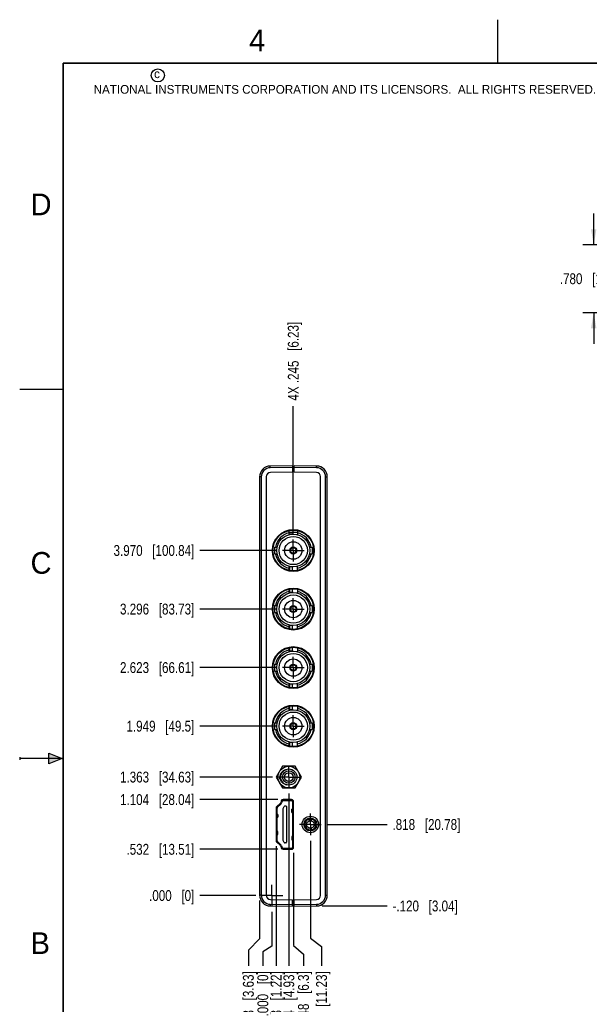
# Model space of a CAD drawing. Header units: inches. Extents: x 0 to 22, y 0 to 17.
# Tile 2 of 17: x 0 to 6.6, y 5.7 to 17. Entities that reach past the tile are written whole.
import ezdxf

# ---------------------------------------------------------------- set-up
doc = ezdxf.new("R2010")
doc.units = ezdxf.units.IN
doc.header["$LTSCALE"] = 1.21
doc.header["$MEASUREMENT"] = 0
doc.linetypes.add('CENTER', pattern=[0.6, 0.375, -0.075, 0.075, -0.075])
doc.layers.get('0').update_dxf_attribs({"linetype": 'CONTINUOUS'})
doc.layers.add('02___PRT_ALL_AXES', color=7, linetype='CONTINUOUS')
doc.layers.add('DIMENSIONS', color=7, linetype='CONTINUOUS')
doc.styles.get("Standard").update_dxf_attribs({"font": 'txt', "width": 0.8})
doc.styles.add('TEXTSTYLE_2', font='txt')
doc.dimstyles.new('DIMSTYLE_1', dxfattribs={"dimtxt": 0.125, "dimasz": 0.18, "dimexe": 0.18, "dimexo": 0.0625, "dimgap": 0.09, "dimtad": 0, "dimtih": 1, "dimtoh": 1, "dimdec": 3, "dimzin": 4, "dimdsep": 46, "dimtxsty": 'STANDARD', "dimblk": '_FILLED', "dimblk1": '_FILLED', "dimblk2": '_FILLED', "dimcen": 0.09, "dimadec": 0, "dimazin": 0, "dimtp": 0.01, "dimtm": 0.01, "dimtfac": 1, "dimtdec": 3, "dimtofl": 0, "dimtmove": 0, "dimatfit": 3, "dimldrblk": '_FILLED', "dimfxl": 1, "dimtolj": 1, "dimtzin": 4, "dimarcsym": 0})
doc.dimstyles.new('DIMSTYLE_2', dxfattribs={"dimtxt": 0.125, "dimasz": 0.18, "dimexe": 0.18, "dimexo": 0.0625, "dimgap": 0.09, "dimtad": 0, "dimtih": 1, "dimtoh": 1, "dimdec": 3, "dimzin": 4, "dimdsep": 46, "dimtxsty": 'STANDARD', "dimblk": '_FILLED', "dimblk1": '_FILLED', "dimblk2": '_FILLED', "dimcen": 0.09, "dimadec": 0, "dimazin": 0, "dimtp": 0.01, "dimtm": 0.01, "dimtfac": 1, "dimtdec": 3, "dimtofl": 0, "dimtmove": 0, "dimatfit": 3, "dimldrblk": '_FILLED', "dimfxl": 1, "dimtolj": 1, "dimtzin": 4, "dimarcsym": 0})

# ---------------------------------------------------------------- blocks, each defined once
blk = doc.blocks.new('_FILLED')
at = {"color": 0, "linetype": 'BYBLOCK'}
blk.add_solid([(0, 0), (-1, 0.174), (-1, -0.174)], dxfattribs=at)
blk = doc.blocks.new('*D4')
at = {"layer": 'DIMENSIONS', "color": 2, "linetype": 'CONTINUOUS'}
for p, q in [((6.604, 14.409), (6.604, 14.769)), ((8.217, 14.409), (6.479, 14.409)), ((8.217, 13.629), (6.479, 13.629)), ((6.604, 13.629), (6.604, 13.269))]:
    blk.add_line(p, q, dxfattribs=at)
at = {"layer": 'DIMENSIONS', "color": 2, "linetype": 'CONTINUOUS', "xscale": 0.18, "yscale": 0.18, "zscale": 0.18}
for p, rotation in [((6.604, 14.409), 270), ((6.604, 13.629), 90)]:
    blk.add_blockref('_FILLED', p, dxfattribs=dict(at, rotation=rotation))
at = {"layer": 'DIMENSIONS', "color": 2, "linetype": 'CONTINUOUS', "insert": (6.604, 14.082), "char_height": 0.125, "width": 1.225, "attachment_point": 2, "line_spacing_factor": 0.9}
blk.add_mtext('.780{\\Ftxt.shx;\\W1.000000;\\H0.125000; }[19.81]', dxfattribs=at)
blk = doc.blocks.new('*D9')
at = {"layer": 'DIMENSIONS', "color": 2, "linetype": 'CONTINUOUS'}
blk.add_line((2.968, 7.455), (2.072, 7.455), dxfattribs=at)
at = {"layer": 'DIMENSIONS', "color": 2, "linetype": 'CONTINUOUS', "insert": (2.009, 7.517), "char_height": 0.125, "width": 1.225, "attachment_point": 3, "line_spacing_factor": 0.9}
blk.add_mtext('.532{\\Ftxt.shx;\\W1.000000;\\H0.125000; }[13.51]', dxfattribs=at)
blk = doc.blocks.new('*D10')
at = {"layer": 'DIMENSIONS', "color": 2, "linetype": 'CONTINUOUS'}
blk.add_line((2.715, 6.923), (2.072, 6.923), dxfattribs=at)
at = {"layer": 'DIMENSIONS', "color": 2, "linetype": 'CONTINUOUS', "insert": (2.009, 6.985), "char_height": 0.125, "width": 0.825, "attachment_point": 3, "line_spacing_factor": 0.9}
blk.add_mtext('.000{\\Ftxt.shx;\\W1.000000;\\H0.125000; }[0]', dxfattribs=at)
blk = doc.blocks.new('*D11')
at = {"layer": 'DIMENSIONS', "color": 2, "linetype": 'CONTINUOUS'}
blk.add_line((2.968, 8.027), (2.072, 8.027), dxfattribs=at)
at = {"layer": 'DIMENSIONS', "color": 2, "linetype": 'CONTINUOUS', "insert": (2.009, 8.089), "char_height": 0.125, "width": 1.325, "attachment_point": 3, "line_spacing_factor": 0.9}
blk.add_mtext('1.104{\\Ftxt.shx;\\W1.000000;\\H0.125000; }[28.04]', dxfattribs=at)
blk = doc.blocks.new('*D12')
at = {"layer": 'DIMENSIONS', "color": 2, "linetype": 'CONTINUOUS'}
blk.add_line((2.909, 8.286), (2.072, 8.286), dxfattribs=at)
at = {"layer": 'DIMENSIONS', "color": 2, "linetype": 'CONTINUOUS', "insert": (2.009, 8.348), "char_height": 0.125, "width": 1.325, "attachment_point": 3, "line_spacing_factor": 0.9}
blk.add_mtext('1.363{\\Ftxt.shx;\\W1.000000;\\H0.125000; }[34.63]', dxfattribs=at)
blk = doc.blocks.new('*D13')
at = {"layer": 'DIMENSIONS', "color": 2, "linetype": 'CONTINUOUS'}
blk.add_line((2.96, 8.871), (2.072, 8.871), dxfattribs=at)
at = {"layer": 'DIMENSIONS', "color": 2, "linetype": 'CONTINUOUS', "insert": (2.009, 8.934), "char_height": 0.125, "width": 1.225, "attachment_point": 3, "line_spacing_factor": 0.9}
blk.add_mtext('1.949{\\Ftxt.shx;\\W1.000000;\\H0.125000; }[49.5]', dxfattribs=at)
blk = doc.blocks.new('*D14')
at = {"layer": 'DIMENSIONS', "color": 2, "linetype": 'CONTINUOUS'}
blk.add_line((2.96, 9.545), (2.072, 9.545), dxfattribs=at)
at = {"layer": 'DIMENSIONS', "color": 2, "linetype": 'CONTINUOUS', "insert": (2.009, 9.608), "char_height": 0.125, "width": 1.325, "attachment_point": 3, "line_spacing_factor": 0.9}
blk.add_mtext('2.623{\\Ftxt.shx;\\W1.000000;\\H0.125000; }[66.61]', dxfattribs=at)
blk = doc.blocks.new('*D15')
at = {"layer": 'DIMENSIONS', "color": 2, "linetype": 'CONTINUOUS'}
blk.add_line((2.96, 10.219), (2.072, 10.219), dxfattribs=at)
at = {"layer": 'DIMENSIONS', "color": 2, "linetype": 'CONTINUOUS', "insert": (2.009, 10.281), "char_height": 0.125, "width": 1.325, "attachment_point": 3, "line_spacing_factor": 0.9}
blk.add_mtext('3.296{\\Ftxt.shx;\\W1.000000;\\H0.125000; }[83.73]', dxfattribs=at)
blk = doc.blocks.new('*D16')
at = {"layer": 'DIMENSIONS', "color": 2, "linetype": 'CONTINUOUS'}
blk.add_line((2.96, 10.893), (2.072, 10.893), dxfattribs=at)
at = {"layer": 'DIMENSIONS', "color": 2, "linetype": 'CONTINUOUS', "insert": (2.009, 10.955), "char_height": 0.125, "width": 1.425, "attachment_point": 3, "line_spacing_factor": 0.9}
blk.add_mtext('3.970{\\Ftxt.shx;\\W1.000000;\\H0.125000; }[100.84]', dxfattribs=at)
blk = doc.blocks.new('*D17')
at = {"layer": 'DIMENSIONS', "color": 2, "linetype": 'CONTINUOUS'}
blk.add_line((3.478, 6.803), (4.227, 6.803), dxfattribs=at)
at = {"layer": 'DIMENSIONS', "color": 2, "linetype": 'CONTINUOUS', "insert": (4.289, 6.865), "char_height": 0.125, "width": 1.225, "attachment_point": 1, "line_spacing_factor": 0.9}
blk.add_mtext('-.120{\\Ftxt.shx;\\W1.000000;\\H0.125000; }[3.04]', dxfattribs=at)
blk = doc.blocks.new('*D18')
at = {"layer": 'DIMENSIONS', "color": 2, "linetype": 'CONTINUOUS'}
blk.add_line((3.532, 7.741), (4.227, 7.741), dxfattribs=at)
at = {"layer": 'DIMENSIONS', "color": 2, "linetype": 'CONTINUOUS', "insert": (4.289, 7.803), "char_height": 0.125, "width": 1.225, "attachment_point": 1, "line_spacing_factor": 0.9}
blk.add_mtext('.818{\\Ftxt.shx;\\W1.000000;\\H0.125000; }[20.78]', dxfattribs=at)
blk = doc.blocks.new('*D19')
at = {"layer": 'DIMENSIONS', "color": 2, "linetype": 'CONTINUOUS'}
for p, q in [((2.759, 6.865), (2.759, 6.423)), ((2.759, 6.423), (2.631, 6.295)), ((2.631, 6.295), (2.631, 6.113))]:
    blk.add_line(p, q, dxfattribs=at)
at = {"layer": 'DIMENSIONS', "color": 2, "linetype": 'CONTINUOUS', "insert": (2.568, 6.051), "char_height": 0.125, "width": 1.225, "attachment_point": 3, "rotation": 90, "line_spacing_factor": 0.9}
blk.add_mtext('-.143{\\Ftxt.shx;\\W1.000000;\\H0.125000; }[3.63]', dxfattribs=at)
blk = doc.blocks.new('*D20')
at = {"layer": 'DIMENSIONS', "color": 2, "linetype": 'CONTINUOUS'}
for p, q in [((2.902, 6.735), (2.902, 6.34)), ((2.902, 6.34), (2.797, 6.273)), ((2.797, 6.273), (2.797, 6.113))]:
    blk.add_line(p, q, dxfattribs=at)
at = {"layer": 'DIMENSIONS', "color": 2, "linetype": 'CONTINUOUS', "insert": (2.735, 6.051), "char_height": 0.125, "width": 0.825, "attachment_point": 3, "rotation": 90, "line_spacing_factor": 0.9}
blk.add_mtext('.000{\\Ftxt.shx;\\W1.000000;\\H0.125000; }[0]', dxfattribs=at)
blk = doc.blocks.new('*D21')
at = {"layer": 'DIMENSIONS', "color": 2, "linetype": 'CONTINUOUS'}
for p, q in [((3.344, 7.553), (3.344, 6.434)), ((3.344, 6.434), (3.472, 6.336)), ((3.472, 6.336), (3.472, 6.113))]:
    blk.add_line(p, q, dxfattribs=at)
at = {"layer": 'DIMENSIONS', "color": 2, "linetype": 'CONTINUOUS', "insert": (3.41, 6.051), "char_height": 0.125, "width": 1.225, "attachment_point": 3, "rotation": 90, "line_spacing_factor": 0.9}
blk.add_mtext('.442{\\Ftxt.shx;\\W1.000000;\\H0.125000; }[11.23]', dxfattribs=at)
blk = doc.blocks.new('*D22')
at = {"layer": 'DIMENSIONS', "color": 2, "linetype": 'CONTINUOUS'}
for p, q in [((3.15, 7.414), (3.15, 6.347)), ((3.15, 6.347), (3.264, 6.249)), ((3.264, 6.249), (3.264, 6.113))]:
    blk.add_line(p, q, dxfattribs=at)
at = {"layer": 'DIMENSIONS', "color": 2, "linetype": 'CONTINUOUS', "insert": (3.202, 6.051), "char_height": 0.125, "width": 1.025, "attachment_point": 3, "rotation": 90, "line_spacing_factor": 0.9}
blk.add_mtext('.248{\\Ftxt.shx;\\W1.000000;\\H0.125000; }[6.3]', dxfattribs=at)
blk = doc.blocks.new('*D23')
at = {"layer": 'DIMENSIONS', "color": 2, "linetype": 'CONTINUOUS'}
blk.add_line((2.95, 7.489), (2.95, 6.113), dxfattribs=at)
at = {"layer": 'DIMENSIONS', "color": 2, "linetype": 'CONTINUOUS', "insert": (2.888, 6.051), "char_height": 0.125, "width": 1.125, "attachment_point": 3, "rotation": 90, "line_spacing_factor": 0.9}
blk.add_mtext('.048{\\Ftxt.shx;\\W1.000000;\\H0.125000; }[1.22]', dxfattribs=at)
blk = doc.blocks.new('*D24')
at = {"layer": 'DIMENSIONS', "color": 2, "linetype": 'CONTINUOUS'}
blk.add_line((3.096, 8.098), (3.096, 6.113), dxfattribs=at)
at = {"layer": 'DIMENSIONS', "color": 2, "linetype": 'CONTINUOUS', "insert": (3.034, 6.051), "char_height": 0.125, "width": 1.125, "attachment_point": 3, "rotation": 90, "line_spacing_factor": 0.9}
blk.add_mtext('.194{\\Ftxt.shx;\\W1.000000;\\H0.125000; }[4.93]', dxfattribs=at)
blk = doc.blocks.new('*D25')
at = {"layer": 'DIMENSIONS', "color": 2, "linetype": 'CONTINUOUS'}
blk.add_line((3.148, 11.08), (3.148, 12.554), dxfattribs=at)
at = {"layer": 'DIMENSIONS', "color": 2, "linetype": 'CONTINUOUS', "insert": (3.085, 12.617), "char_height": 0.125, "width": 1.425, "attachment_point": 1, "rotation": 90, "line_spacing_factor": 0.9}
blk.add_mtext('4X .245{\\Ftxt.shx;\\W1.000000;\\H0.125000; }[6.23]', dxfattribs=at)

msp = doc.modelspace()

# ---------------------------------------------------------------- hatches: boundary and pattern name
at = {"linetype": 'CONTINUOUS'}
msp.add_hatch(color=2, dxfattribs=at).paths.add_polyline_path([(0.3337, 8.5625), (0.49, 8.5), (0.3337, 8.4375)])

# ---------------------------------------------------------------- linework, layer by layer
at = {"color": 2, "linetype": 'CONTINUOUS'}
for p, q in [((5.5, 16.5), (5.5, 17)), ((0, 12.75), (0.5, 12.75)), ((0, 8.515), (0, 8.485)), ((0.49, 8.5), (0, 8.5)), ((0.3337, 8.4375), (0.3337, 8.5625)), ((0.3337, 8.5625), (0.49, 8.5)), ((0.49, 8.5), (0.3337, 8.4375))]:
    msp.add_line(p, q, dxfattribs=at)
at = {"color": 7, "linetype": 'CONTINUOUS'}
for p, q in [((3.1392, 11.8665), (2.8831, 11.8643)), ((3.1392, 11.7926), (2.8838, 11.7904)), ((3.1392, 11.8665), (3.1392, 11.7926)), ((3.1392, 11.8295), (3.1592, 11.8295)), ((3.1592, 11.7926), (3.1592, 11.8665)), ((3.4153, 11.8643), (3.1592, 11.8665)), ((3.4147, 11.7904), (3.1592, 11.7926)), ((2.7592, 11.7393), (2.7592, 6.9277)), ((2.8362, 11.7424), (2.8362, 6.9247)), ((3.4622, 6.9247), (3.4622, 11.7424)), ((3.5392, 6.9277), (3.5392, 11.7393)), ((3.0996, 11.0753), (3.0996, 11.1215)), ((3.1956, 11.1215), (3.1956, 11.0753)), ((3.1476, 11.0815), (3.0996, 11.0815)), ((2.931, 10.9325), (2.931, 10.8525)), ((2.931, 10.9325), (2.9628, 10.9325)), ((3.1114, 10.9083), (3.114, 10.9083)), ((3.1114, 10.8768), (3.114, 10.8768)), ((3.1362, 10.9305), (3.1362, 10.928)), ((3.3324, 10.9325), (3.3641, 10.9325)), ((3.3641, 10.9325), (3.3641, 10.8525)), ((2.931, 10.8525), (2.9628, 10.8525)), ((3.1362, 10.857), (3.1362, 10.8545)), ((3.3324, 10.8525), (3.3641, 10.8525)), ((3.0996, 10.6635), (3.0996, 10.7097)), ((3.1476, 10.7035), (3.0996, 10.7035)), ((3.1054, 10.7035), (3.1054, 10.6627)), ((3.1362, 10.7035), (3.1362, 10.6591)), ((3.1956, 10.6635), (3.1956, 10.7097)), ((3.0996, 10.4016), (3.0996, 10.4478)), ((3.1054, 10.4486), (3.1054, 10.4078)), ((3.1362, 10.4523), (3.1362, 10.4078)), ((3.1956, 10.4478), (3.1956, 10.4016)), ((3.1476, 10.4078), (3.0996, 10.4078)), ((2.931, 10.2588), (2.931, 10.1788)), ((2.931, 10.2588), (2.9628, 10.2588)), ((3.1114, 10.2346), (3.114, 10.2346)), ((3.1114, 10.2031), (3.114, 10.2031)), ((3.1362, 10.2568), (3.1362, 10.2543)), ((3.3324, 10.2588), (3.3641, 10.2588)), ((3.3641, 10.2588), (3.3641, 10.1788)), ((2.931, 10.1788), (2.9628, 10.1788)), ((3.1362, 10.1833), (3.1362, 10.1808)), ((3.3324, 10.1788), (3.3641, 10.1788)), ((3.0996, 9.9898), (3.0996, 10.036)), ((3.1476, 10.0298), (3.0996, 10.0298)), ((3.1054, 10.0298), (3.1054, 9.989)), ((3.1362, 10.0298), (3.1362, 9.9854)), ((3.1956, 9.9898), (3.1956, 10.036)), ((3.0996, 9.7279), (3.0996, 9.7741)), ((3.1054, 9.7749), (3.1054, 9.7341)), ((3.1362, 9.7786), (3.1362, 9.7341)), ((3.1956, 9.7741), (3.1956, 9.7279)), ((3.1476, 9.7341), (3.0996, 9.7341)), ((2.931, 9.5851), (2.931, 9.5051)), ((2.931, 9.5851), (2.9628, 9.5851)), ((3.1114, 9.5609), (3.114, 9.5609)), ((3.1114, 9.5294), (3.114, 9.5294)), ((3.1362, 9.5831), (3.1362, 9.5806)), ((3.3324, 9.5851), (3.3641, 9.5851)), ((3.3641, 9.5851), (3.3641, 9.5051)), ((2.931, 9.5051), (2.9628, 9.5051)), ((3.1362, 9.5096), (3.1362, 9.5071)), ((3.3324, 9.5051), (3.3641, 9.5051)), ((3.0996, 9.3161), (3.0996, 9.3623)), ((3.1476, 9.3561), (3.0996, 9.3561)), ((3.1054, 9.3561), (3.1054, 9.3153)), ((3.1362, 9.3561), (3.1362, 9.3117)), ((3.1956, 9.3161), (3.1956, 9.3623)), ((3.0996, 9.0542), (3.0996, 9.1004)), ((3.1054, 9.1012), (3.1054, 9.0604)), ((3.1362, 9.1049), (3.1362, 9.0604)), ((3.1956, 9.1004), (3.1956, 9.0542)), ((3.1476, 9.0604), (3.0996, 9.0604)), ((2.931, 8.9114), (2.9628, 8.9114)), ((2.931, 8.9114), (2.931, 8.8314)), ((3.1114, 8.8872), (3.114, 8.8872)), ((3.1114, 8.8557), (3.114, 8.8557)), ((3.1362, 8.9094), (3.1362, 8.9069)), ((3.3324, 8.9114), (3.3641, 8.9114)), ((3.3641, 8.9114), (3.3641, 8.8314)), ((2.931, 8.8314), (2.9628, 8.8314)), ((3.1362, 8.8359), (3.1362, 8.8334)), ((3.3324, 8.8314), (3.3641, 8.8314)), ((3.0996, 8.6424), (3.0996, 8.6886)), ((3.1476, 8.6824), (3.0996, 8.6824)), ((3.1054, 8.6824), (3.1054, 8.6416)), ((3.1362, 8.6824), (3.1362, 8.638)), ((3.1956, 8.6424), (3.1956, 8.6886)), ((3.0241, 8.4108), (2.9519, 8.2858)), ((3.1684, 8.4108), (3.0241, 8.4108)), ((3.2406, 8.2858), (3.1684, 8.4108)), ((2.9519, 8.2858), (3.0241, 8.1608)), ((3.1684, 8.1608), (3.2406, 8.2858)), ((3.0241, 8.1608), (3.1684, 8.1608)), ((2.9966, 7.9804), (2.9577, 7.9461)), ((3.0016, 7.9704), (2.9648, 7.9379)), ((3.0094, 8.011), (3.0031, 7.9904)), ((3.0192, 8.0078), (3.0133, 7.9883)), ((3.1282, 8.0265), (3.0305, 8.0265)), ((3.0305, 8.0161), (3.1281, 8.0161)), ((3.0326, 7.9255), (3.0426, 7.9484)), ((3.0498, 7.9531), (3.0602, 7.9531)), ((3.0681, 7.9452), (3.0681, 7.5358)), ((3.1399, 8.0043), (3.1399, 7.4767)), ((3.1502, 7.4765), (3.1502, 8.0045)), ((2.9502, 7.9296), (2.9502, 7.5514)), ((2.9608, 7.552), (2.9608, 7.9291)), ((2.9693, 7.8551), (2.9618, 7.8562)), ((2.9618, 7.8216), (2.9693, 7.8228)), ((2.9714, 7.8544), (2.9714, 7.8235)), ((3.0326, 7.5555), (3.0326, 7.9255)), ((3.1292, 7.8789), (3.1292, 7.9171)), ((3.1388, 7.9187), (3.1314, 7.9177)), ((3.1314, 7.8783), (3.1388, 7.8773)), ((2.9693, 7.6582), (2.9618, 7.6594)), ((2.9618, 7.6247), (2.9693, 7.626)), ((2.9714, 7.6267), (2.9714, 7.6575)), ((3.1292, 7.6021), (3.1292, 7.5639)), ((3.1388, 7.6037), (3.1314, 7.6027)), ((2.9577, 7.5349), (2.9966, 7.5006)), ((2.9648, 7.5431), (3.0016, 7.5107)), ((3.0031, 7.4906), (3.0094, 7.47)), ((3.0133, 7.4927), (3.0192, 7.4733)), ((3.0426, 7.5326), (3.0326, 7.5555)), ((3.0602, 7.5279), (3.0498, 7.5279)), ((3.1314, 7.5633), (3.1388, 7.5623)), ((3.1281, 7.4649), (3.0305, 7.4649)), ((3.0305, 7.4545), (3.1282, 7.4545)), ((2.8831, 6.8027), (3.1392, 6.8005)), ((2.8838, 6.8767), (3.1392, 6.8744)), ((3.1392, 6.8005), (3.1392, 6.8744)), ((3.1592, 6.8375), (3.1392, 6.8375)), ((3.1592, 6.8744), (3.4147, 6.8767)), ((3.1592, 6.8005), (3.1592, 6.8744)), ((3.1592, 6.8005), (3.4153, 6.8027))]:
    msp.add_line(p, q, dxfattribs=at)
at = {"color": 9, "linetype": 'CONTINUOUS'}
for p, q in [((2.8831, 11.8443), (2.8831, 11.8643)), ((3.1392, 11.8465), (2.8831, 11.8443)), ((3.4153, 11.8443), (3.1592, 11.8465)), ((3.4153, 11.8443), (3.4153, 11.8643)), ((2.7791, 11.7393), (2.7592, 11.7393)), ((2.7791, 11.7393), (2.7791, 6.9277)), ((3.5194, 6.9277), (3.5194, 11.7393)), ((3.5194, 11.7393), (3.5392, 11.7393)), ((3.1956, 11.1), (3.0996, 11.1)), ((2.9618, 7.8249), (2.9618, 7.853)), ((3.1389, 7.9159), (3.1389, 7.8801)), ((2.9618, 7.6282), (2.9618, 7.656)), ((3.1389, 7.6009), (3.1389, 7.5651)), ((2.7791, 6.9277), (2.7592, 6.9277)), ((3.5194, 6.9277), (3.5392, 6.9277)), ((2.8831, 6.8227), (3.1392, 6.8205)), ((2.8831, 6.8227), (2.8831, 6.8027)), ((3.1592, 6.8205), (3.4153, 6.8227)), ((3.4153, 6.8227), (3.4153, 6.8027))]:
    msp.add_line(p, q, dxfattribs=at)
at = {"color": 6, "linetype": 'CONTINUOUS'}
for p, q in [((3.3309, 7.7813), (3.3309, 7.8143)), ((3.3579, 7.7813), (3.3579, 7.8143)), ((3.3309, 7.6667), (3.3309, 7.6997)), ((3.3579, 7.6667), (3.3579, 7.6997))]:
    msp.add_line(p, q, dxfattribs=at)
at = {"color": 7, "linetype": 'CONTINUOUS', "const_width": 0.02}
for points in [[(0.5, 16.5), (0.5, 0.5)], [(21.5, 16.5), (0.5, 16.5)]]:
    msp.add_lwpolyline(points, dxfattribs=at)
at = {"color": 2, "linetype": 'CONTINUOUS'}
msp.add_circle((1.5893, 16.359), 0.0754, dxfattribs=at)
at = {"color": 7, "linetype": 'CONTINUOUS'}
for centre, radius in [((3.1476, 10.8925), 0.241), ((3.1476, 10.8925), 0.234), ((3.1476, 10.8925), 0.189), ((3.1476, 10.8925), 0.1625), ((3.1476, 10.8925), 0.1), ((3.1476, 10.8925), 0.04), ((3.1476, 10.8925), 0.0375), ((3.1476, 10.8925), 0.0325), ((3.1476, 10.2185), 0.241), ((3.1476, 10.2188), 0.234), ((3.1476, 10.2188), 0.189), ((3.1476, 10.2188), 0.1625), ((3.1476, 10.2188), 0.1), ((3.1476, 10.2188), 0.04), ((3.1476, 10.2188), 0.0375), ((3.1476, 10.2188), 0.0325), ((3.1476, 9.5455), 0.241), ((3.1476, 9.5451), 0.234), ((3.1476, 9.5451), 0.189), ((3.1476, 9.5451), 0.1625), ((3.1476, 9.5451), 0.1), ((3.1476, 9.5451), 0.04), ((3.1476, 9.5451), 0.0375), ((3.1476, 9.5451), 0.0325), ((3.1476, 8.8715), 0.241), ((3.1476, 8.8714), 0.234), ((3.1476, 8.8714), 0.189), ((3.1476, 8.8714), 0.1625), ((3.1476, 8.8714), 0.1), ((3.1476, 8.8714), 0.04), ((3.1476, 8.8714), 0.0375), ((3.1476, 8.8714), 0.0325), ((3.0962, 8.2858), 0.125), ((3.0962, 8.2858), 0.093), ((3.0962, 8.2858), 0.0715), ((3.0962, 8.2858), 0.05)]:
    msp.add_circle(centre, radius, dxfattribs=at)
at = {"color": 6, "linetype": 'CONTINUOUS'}
for radius in [0.095, 0.075, 0.043]:
    msp.add_circle((3.3444, 7.7405), radius, dxfattribs=at)
at = {"color": 7, "linetype": 'CONTINUOUS'}
for centre, radius, start, end in [((2.8842, 11.7393), 0.125, 90.5, 180), ((2.8842, 11.7424), 0.048, 90.5, 180), ((3.4142, 11.7424), 0.048, 0, 89.5), ((3.4142, 11.7393), 0.125, 0, 89.5), ((3.1476, 10.8925), 0.2085, 103.30978, 168.86946), ((3.1476, 10.8925), 0.2085, 11.13054, 76.69022), ((3.1476, 10.8925), 0.2085, 191.13054, 256.69022), ((3.1476, 10.8925), 0.2085, 283.30978, 348.86946), ((3.1476, 10.2188), 0.2085, 103.30978, 168.86946), ((3.1476, 10.2188), 0.2085, 11.13054, 76.69022), ((3.1476, 10.2188), 0.2085, 191.13054, 256.69022), ((3.1476, 10.2188), 0.2085, 283.30978, 348.86946), ((3.1476, 9.5451), 0.2085, 103.30978, 168.86946), ((3.1476, 9.5451), 0.2085, 11.13054, 76.69022), ((3.1476, 9.5451), 0.2085, 191.13054, 256.69022), ((3.1476, 9.5451), 0.2085, 283.30978, 348.86946), ((3.1476, 8.8714), 0.2085, 103.30978, 168.86946), ((3.1476, 8.8714), 0.2085, 11.13054, 76.69022), ((3.1476, 8.8714), 0.2085, 191.13054, 256.69022), ((3.1476, 8.8714), 0.2085, 283.30978, 348.86946), ((2.9722, 7.9296), 0.022, 131.42367, 180), ((2.9726, 7.9291), 0.0118, 131.34778, 180), ((2.982, 7.9969), 0.022, 311.42367, 342.80146), ((2.9756, 7.9999), 0.0394, 311.34778, 342.89727), ((3.0305, 8.0045), 0.022, 90, 162.80146), ((3.0305, 8.0043), 0.0118, 90, 162.89727), ((3.0498, 7.9452), 0.00787, 90, 156.42182), ((3.0602, 7.9452), 0.00787, 0, 90), ((3.1281, 8.0043), 0.0118, 0, 90), ((3.1282, 8.0045), 0.022, 0, 90), ((2.9722, 7.5514), 0.022, 180, 228.57633), ((2.9726, 7.552), 0.0118, 180, 228.65222), ((2.982, 7.4841), 0.022, 17.19854, 48.57633), ((2.9756, 7.4811), 0.0394, 17.10273, 48.65222), ((3.0498, 7.5358), 0.00787, 203.57818, 270), ((3.0602, 7.5358), 0.00787, 270, 360), ((3.0305, 7.4765), 0.022, 197.19854, 270), ((3.0305, 7.4767), 0.0118, 197.10273, 270), ((3.1281, 7.4767), 0.0118, 270, 360), ((3.1282, 7.4765), 0.022, 270, 360), ((2.8842, 6.9277), 0.125, 180, 269.5), ((2.8842, 6.9247), 0.048, 180, 269.5), ((3.4142, 6.9247), 0.048, 270.5, 360), ((3.4142, 6.9277), 0.125, 270.5, 360)]:
    msp.add_arc(centre, radius, start, end, dxfattribs=at)
at = {"color": 9, "linetype": 'CONTINUOUS'}
for centre, start, end in [((2.8841, 11.7393), 90.50097, 179.99903), ((3.4144, 11.7393), 0.00209, 89.49784), ((2.8841, 6.9277), 180.00097, 269.49903), ((3.4144, 6.9277), 270.50209, 359.99784)]:
    msp.add_arc(centre, 0.105, start, end, dxfattribs=at)
at = {"color": 6, "linetype": 'CONTINUOUS'}
for start, end in [(102.1773, 257.8227), (282.1773, 77.8227)]:
    msp.add_arc((3.3444, 7.7405), 0.064, start, end, dxfattribs=at)
at = {"color": 7, "linetype": 'CONTINUOUS'}
for centre, ratio, start_param, end_param in [((3.1686, 7.9171), 0.0466316, 2.8099831, 3.8571776), ((3.1686, 7.8789), 0.0466316, 2.4260077, 3.473203), ((2.9321, 7.6575), 0.0570037, -0.715585, 0.3316155), ((2.9321, 7.6267), 0.0570037, 5.9515698, 6.9987703)]:
    msp.add_ellipse(centre, major_axis=(0.0394, 0), ratio=ratio, start_param=start_param, end_param=end_param, dxfattribs=at)
for points, knots in [([(2.9929, 8.2746), (2.9927, 8.2797), (2.9932, 8.29), (2.9963, 8.3052), (3.0016, 8.3197), (3.0091, 8.3332), (3.0186, 8.3454), (3.03, 8.3559), (3.0429, 8.3645), (3.0523, 8.3687), (3.0571, 8.3704)], [0, 0, 0, 0, 0.1249237, 0.2500112, 0.3749997, 0.4999846, 0.6249765, 0.7499487, 0.8750068, 1, 1, 1, 1]), ([(3.0789, 8.1944), (3.0737, 8.1949), (3.0633, 8.1968), (3.0485, 8.2022), (3.0347, 8.2099), (3.0223, 8.2198), (3.0117, 8.2316), (3.0031, 8.2448), (2.9966, 8.2592), (2.9938, 8.2694), (2.9929, 8.2746)], [0, 0, 0, 0, 0.1249282, 0.2500094, 0.3749914, 0.4999863, 0.6249812, 0.7499731, 0.8750652, 1, 1, 1, 1]), ([(2.9618, 7.853), (2.9625, 7.853), (2.9639, 7.8531), (2.9658, 7.8533), (2.9675, 7.8534), (2.9689, 7.8536), (2.9698, 7.8538), (2.9704, 7.8539), (2.9708, 7.854), (2.9711, 7.8541), (2.9713, 7.8542), (2.9714, 7.8543), (2.9714, 7.8544)], [0, 0, 0, 0, 0.2227551, 0.4197201, 0.5893838, 0.7304794, 0.8420294, 0.8865276, 0.9234665, 0.9528956, 0.9749962, 1, 1, 1, 1]), ([(2.9714, 7.8235), (2.9714, 7.8236), (2.9713, 7.8237), (2.9711, 7.8238), (2.9708, 7.8239), (2.9704, 7.824), (2.9698, 7.8241), (2.9689, 7.8243), (2.9675, 7.8244), (2.9658, 7.8246), (2.9639, 7.8247), (2.9625, 7.8248), (2.9618, 7.8249)], [0, 0, 0, 0, 0.0250038, 0.0471044, 0.0765335, 0.1134724, 0.1579706, 0.2695206, 0.4106162, 0.5802799, 0.7772449, 1, 1, 1, 1]), ([(2.9714, 7.8544), (2.9714, 7.8544), (2.9713, 7.8546), (2.9711, 7.8546), (2.9709, 7.8547), (2.9706, 7.8548), (2.97, 7.8549), (2.9696, 7.855), (2.9693, 7.8551)], [0, 0, 0, 0, 0.0961814, 0.1786044, 0.2876713, 0.4241902, 0.5884393, 1, 1, 1, 1]), ([(2.9693, 7.8228), (2.9696, 7.8229), (2.97, 7.8229), (2.9706, 7.8231), (2.9709, 7.8231), (2.9711, 7.8232), (2.9713, 7.8233), (2.9714, 7.8234), (2.9714, 7.8235)], [0, 0, 0, 0, 0.4115606, 0.5758097, 0.7123285, 0.8213954, 0.9038185, 1, 1, 1, 1]), ([(3.1292, 7.6021), (3.1292, 7.6022), (3.1293, 7.6022), (3.1294, 7.6023), (3.1296, 7.6024), (3.1298, 7.6025), (3.1301, 7.6025), (3.1306, 7.6026), (3.1311, 7.6027), (3.1314, 7.6027)], [0, 0, 0, 0, 0.036621, 0.0923299, 0.1736056, 0.2824338, 0.4194245, 0.5847439, 1, 1, 1, 1]), ([(3.1389, 7.6009), (3.1382, 7.601), (3.1368, 7.6011), (3.1349, 7.6012), (3.1332, 7.6013), (3.1318, 7.6015), (3.1309, 7.6016), (3.1302, 7.6017), (3.1299, 7.6018), (3.1296, 7.6019), (3.1294, 7.602), (3.1293, 7.602), (3.1292, 7.6021), (3.1292, 7.6021)], [0, 0, 0, 0, 0.2234518, 0.4209896, 0.5910827, 0.732439, 0.8440422, 0.8884675, 0.925248, 0.9544056, 0.9760715, 0.9907167, 1, 1, 1, 1]), ([(3.1389, 7.5651), (3.1382, 7.5651), (3.1368, 7.565), (3.1349, 7.5649), (3.1332, 7.5647), (3.1318, 7.5646), (3.1309, 7.5644), (3.1302, 7.5643), (3.1299, 7.5643), (3.1296, 7.5642), (3.1294, 7.5641), (3.1293, 7.564), (3.1292, 7.5639), (3.1292, 7.5639)], [0, 0, 0, 0, 0.2234518, 0.4209896, 0.5910827, 0.732439, 0.8440422, 0.8884675, 0.925248, 0.9544056, 0.9760715, 0.9907167, 1, 1, 1, 1]), ([(3.1292, 7.5639), (3.1292, 7.5639), (3.1293, 7.5638), (3.1294, 7.5638), (3.1296, 7.5637), (3.1298, 7.5636), (3.1301, 7.5635), (3.1306, 7.5634), (3.1311, 7.5634), (3.1314, 7.5633)], [0, 0, 0, 0, 0.036621, 0.0923299, 0.1736057, 0.2824339, 0.4194246, 0.584744, 1, 1, 1, 1])]:
    msp.add_open_spline(points, degree=3, knots=knots, dxfattribs=at)
at = {"layer": '02___PRT_ALL_AXES', "color": 7, "linetype": 'CENTER'}
for p, q in [((3.1476, 10.8925), (3.1476, 11.0176)), ((3.1476, 10.8925), (3.0225, 10.8925)), ((3.1476, 10.8925), (3.1476, 10.7674)), ((3.1476, 10.8925), (3.2727, 10.8925)), ((3.1476, 10.2188), (3.1476, 10.3439)), ((3.1476, 10.2188), (3.0225, 10.2188)), ((3.1476, 10.2188), (3.1476, 10.0937)), ((3.1476, 10.2188), (3.2727, 10.2188)), ((3.1476, 9.5451), (3.1476, 9.6702)), ((3.1476, 9.5451), (3.0225, 9.5451)), ((3.1476, 9.5451), (3.1476, 9.42)), ((3.1476, 9.5451), (3.2727, 9.5451)), ((3.1476, 8.8714), (3.1476, 8.9965)), ((3.1476, 8.8714), (3.0225, 8.8714)), ((3.1476, 8.8714), (3.2727, 8.8714)), ((3.1476, 8.8714), (3.1476, 8.7463)), ((3.0962, 8.2858), (3.0962, 8.4109)), ((3.0962, 8.2858), (2.9711, 8.2858)), ((3.0962, 8.2858), (3.2213, 8.2858)), ((3.0962, 8.2858), (3.0962, 8.1607)), ((3.3444, 7.7405), (3.3444, 7.8656)), ((3.3444, 7.7405), (3.2193, 7.7405)), ((3.3444, 7.7405), (3.4695, 7.7405)), ((3.3444, 7.7405), (3.3444, 7.6154)), ((2.9022, 6.9225), (2.9022, 7.0476)), ((2.9022, 6.9225), (2.7771, 6.9225)), ((2.9022, 6.9225), (3.0273, 6.9225)), ((2.9022, 6.9225), (2.9022, 6.7974))]:
    msp.add_line(p, q, dxfattribs=at)

# ---------------------------------------------------------------- texts
at = {"color": 2, "linetype": 'CONTINUOUS', "attachment_point": 1, "line_spacing_factor": 0.9, "style": 'TEXTSTYLE_2'}
for s, insert, char_height, width in [('4', (2.64, 16.8869), 0.25, 0.25), ('c', (1.5463, 16.428), 0.1, 0.1), ('NATIONAL INSTRUMENTS CORPORATION AND ITS LICENSORS.  ALL RIGHTS RESERVED.', (0.851, 16.2482), 0.1, 7.3), ('D', (0.125, 15), 0.25, 0.25), ('C', (0.125, 10.875), 0.25, 0.25), ('B', (0.125, 6.5), 0.25, 0.25)]:
    msp.add_mtext(s, dxfattribs=dict(at, insert=insert, char_height=char_height, width=width))

# ---------------------------------------------------------------- dimensions: what is measured, and where the dimension line sits
at = {"layer": 'DIMENSIONS', "color": 2, "linetype": 'CONTINUOUS'}
dim = msp.add_linear_dim(base=(6.6041, 13.6292), p1=(8.2172, 14.4092), p2=(8.2172, 13.6292), angle=270, dimstyle='DIMSTYLE_1', dxfattribs=at)
dim.commit()
dim.dimension.update_dxf_attribs({"geometry": '*D4', "text_midpoint": (6.4791, 14.0192), "dimtype": 160})
for feature_location, offset, dtype, origin, text, picture, middle in [((3.1476, 11.0801), (0, 1.4739), 1, (2.9022, 11.0176), '4X <>', '*D25', (3.1476, 13.329)), ((3.4778, 6.8027), (0.7489, 0), 0, (3.4153, 6.9225), '-<>', '*D17', (4.9017, 6.8027)), ((2.7592, 6.8652), (-0.1285, -0.7522), 0, (2.9022, 6.7974), '-<>', '*D19', (2.7427, 5.2645))]:
    dim = msp.add_ordinate_dim(feature_location=feature_location, offset=offset, dtype=dtype, origin=origin, text=text, dimstyle='DIMSTYLE_2', dxfattribs=at)
    dim.commit()
    dim.dimension.update_dxf_attribs({"geometry": picture, "text_midpoint": middle})
for feature_location, offset, dtype, origin, picture, middle in [((2.96, 10.8925), (-0.8882, 0), 0, (3.0225, 6.9225), '*D16', (0.9967, 10.8925)), ((2.96, 10.2188), (-0.8882, 0), 0, (3.0225, 6.9225), '*D15', (1.0467, 10.2188)), ((2.96, 9.5451), (-0.8882, 0), 0, (3.0225, 6.9225), '*D14', (1.0467, 9.5451)), ((2.96, 8.8714), (-0.8882, 0), 0, (3.0225, 6.9225), '*D13', (1.0967, 8.8714)), ((2.9086, 8.2858), (-0.8369, 0), 0, (2.9711, 6.9225), '*D12', (1.0467, 8.2858)), ((3.0962, 8.0982), (0, -1.9852), 1, (2.9022, 8.1607), '*D24', (3.2083, 5.2645)), ((2.968, 8.0265), (-0.8962, 0), 0, (3.0305, 6.9225), '*D11', (1.0467, 8.0265)), ((3.532, 7.7405), (0.6947, 0), 0, (3.4695, 6.9225), '*D18', (4.9017, 7.7405)), ((3.3444307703, 7.5529103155), (0.1276654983, -1.4399), 0, (2.9022339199, 7.6154103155), '*D21', (3.6065183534, 5.2145111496)), ((2.968, 7.4545), (-0.8962, 0), 0, (2.7771, 6.9225), '*D9', (1.1467, 7.4545)), ((2.9502, 7.4889), (0, -1.3759), 1, (2.9022, 7.5514), '*D23', (3.0623, 5.2645)), ((3.1502339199, 7.4140103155), (0.113992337, -1.301), 0, (2.9022339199, 7.4765103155), '*D22', (3.3762446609, 5.3145111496)), ((2.7146339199, 6.9225103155), (-0.6429000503, 0), 0, (2.7771339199, 6.9225103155), '*D10', (1.3467338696, 6.9225103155)), ((2.9022339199, 6.7349103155), (-0.1048459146, -0.6219), 0, (2.9022339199, 6.7974103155), '*D20', (2.9094064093, 5.4145111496))]:
    dim = msp.add_ordinate_dim(feature_location=feature_location, offset=offset, dtype=dtype, origin=origin, dimstyle='DIMSTYLE_2', dxfattribs=at)
    dim.commit()
    dim.dimension.update_dxf_attribs({"geometry": picture, "text_midpoint": middle})

doc.saveas('drawing.dxf')
